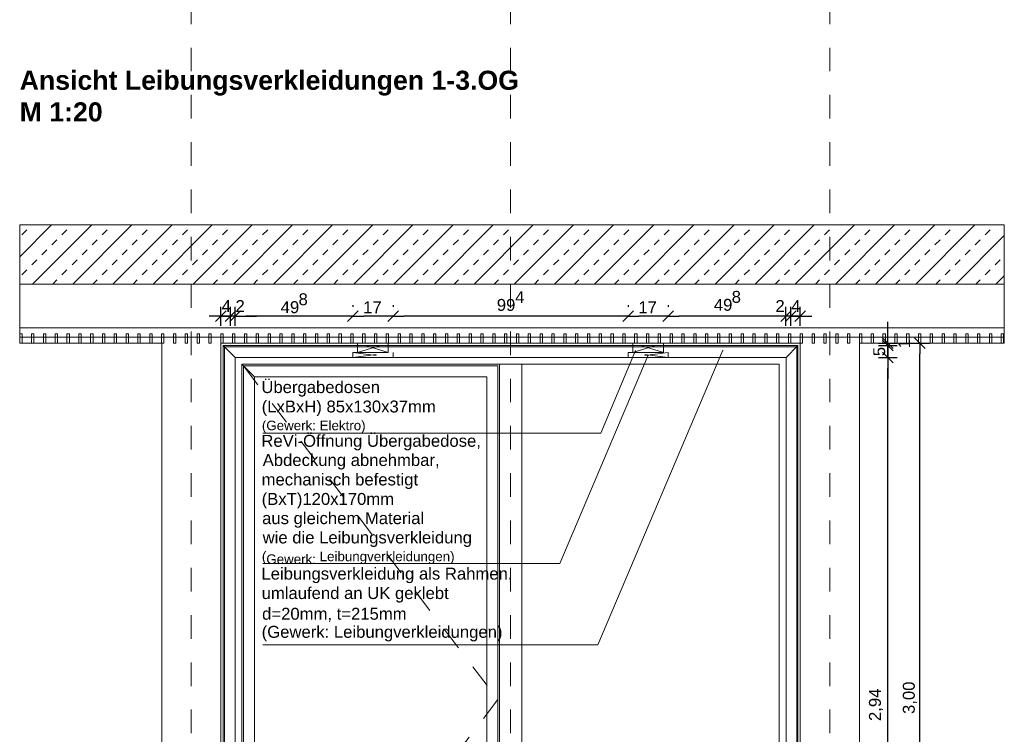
# Model space of a CAD drawing. Header units: metres. Extents: x 69 to 122.5, y -21.4 to -4.6.
# Tile 87 of 250: x 71.4 to 75.6, y -13.9 to -10.8. Entities that reach past the tile are written whole.
import ezdxf

# ---------------------------------------------------------------- set-up
doc = ezdxf.new("R2010")
doc.units = ezdxf.units.M
doc.header["$LTSCALE"] = 0.02
for name, pattern in [('Dash Style-25', [1.2, 0.4, -0.8]), ('gestrichelt - 01', [2, 1, -1]), ('gestrichelt - 02', [4, 2, -2])]:
    doc.linetypes.add(name, pattern=pattern)
doc.layers.get('0').update_dxf_attribs({"lineweight": 25})
for name, color, linetype, lineweight in [('013_Beton und Stahlbetonarbeiten-330 Außenwände', 7, 'Continuous', 25), ('013_Beton und Stahlbetonarbeiten-allg.', 7, 'Continuous', 13), ('030_Sonnenschutzarbeiten-außen Motor', 7, 'Continuous', 5), ('032_Metallarbeiten-Bemassung 1_20', 7, 'Continuous', 9), ('032_Metallarbeiten-Beschriftung 1_20', 7, 'Continuous', 5), ('032_Metallarbeiten-Fenster', 7, 'Continuous', 5), ('039_Trockenbauarbeiten-allg.', 7, 'Continuous', 13), ('Keine', 7, 'Continuous', 9)]:
    doc.layers.add(name, color=color, linetype=linetype, lineweight=lineweight)
doc.styles.add('Arial', font='arial.ttf')
doc.styles.add('Arial-BoldMT (bold)', font='txt')

msp = doc.modelspace()

# ---------------------------------------------------------------- linework, layer by layer
at = {"color": 0, "linetype": 'Continuous', "lineweight": 15}
for p, q in [((72.2225, -12.1193), (72.2675, -12.0744)), ((72.3079, -12.0744), (72.263, -12.1193)), ((72.3079, -12.0744), (72.263, -12.1193)), ((72.283, -12.1193), (72.3279, -12.0744)), ((72.283, -12.1193), (72.3279, -12.0744)), ((72.8257, -12.0744), (72.7808, -12.1193)), ((72.7808, -12.1193), (72.8257, -12.0744)), ((72.9957, -12.0744), (72.9508, -12.1193)), ((72.9508, -12.1193), (72.9957, -12.0744)), ((73.9892, -12.0744), (73.9443, -12.1193)), ((73.9443, -12.1193), (73.9892, -12.0744)), ((74.1592, -12.0744), (74.1143, -12.1193)), ((74.1143, -12.1193), (74.1592, -12.0744)), ((74.657, -12.0744), (74.6121, -12.1193)), ((74.657, -12.0744), (74.6121, -12.1193)), ((74.6321, -12.1193), (74.677, -12.0744)), ((74.6321, -12.1193), (74.677, -12.0744)), ((74.7175, -12.0744), (74.6725, -12.1193)), ((75.0876, -12.2334), (75.0427, -12.1885)), ((75.1783, -12.1885), (75.2232, -12.2334)), ((75.0427, -12.1986), (75.0876, -12.2435)), ((75.0876, -12.2435), (75.0427, -12.1986)), ((75.0427, -12.249), (75.0876, -12.2939)), ((75.0427, -12.249), (75.0876, -12.2939))]:
    msp.add_line(p, q, dxfattribs=at)
at = {"color": 0, "linetype": 'ByBlock', "lineweight": -2}
for p, q in [((72.2855, -12.0969), (72.2406, -12.0969)), ((72.2855, -12.0969), (72.2406, -12.0969)), ((72.245, -12.0969), (72.2899, -12.0969)), ((72.3055, -12.0969), (72.3504, -12.0969)), ((72.3055, -12.0969), (72.3504, -12.0969)), ((72.8032, -12.0969), (72.7583, -12.0969)), ((72.8032, -12.0969), (72.8481, -12.0969)), ((72.9732, -12.0969), (72.9283, -12.0969)), ((72.9732, -12.0969), (73.0181, -12.0969)), ((73.9668, -12.0969), (73.9219, -12.0969)), ((73.9668, -12.0969), (74.0117, -12.0969)), ((74.1368, -12.0969), (74.0919, -12.0969)), ((74.1368, -12.0969), (74.1817, -12.0969)), ((74.6345, -12.0969), (74.5896, -12.0969)), ((74.6345, -12.0969), (74.5896, -12.0969)), ((74.695, -12.0969), (74.6501, -12.0969)), ((74.6545, -12.0969), (74.6994, -12.0969)), ((74.6545, -12.0969), (74.6994, -12.0969)), ((75.0651, -12.2109), (75.0651, -12.166)), ((75.0651, -12.2211), (75.0651, -12.1762)), ((75.0651, -12.2211), (75.0651, -12.266)), ((75.2008, -12.2109), (75.2008, -12.2558)), ((75.0651, -12.2714), (75.0651, -12.3163)), ((75.0651, -12.2714), (75.0651, -12.3163))]:
    msp.add_line(p, q, dxfattribs=at)
at = {"layer": '013_Beton und Stahlbetonarbeiten-330 Außenwände', "lineweight": 18}
msp.add_lwpolyline([(75.5575, -11.9609), (71.3946, -11.9609), (71.3946, -12.2109), (71.995, -12.2109), (71.995, -15.4109), (72.245, -15.4109), (72.245, -12.2109), (74.695, -12.2109), (74.695, -15.4109), (74.945, -15.4109), (74.945, -12.2109), (75.5575, -12.2109)], close=True, dxfattribs=at)
at = {"layer": '013_Beton und Stahlbetonarbeiten-allg.', "color": 251, "linetype": 'Continuous', "lineweight": 5, "true_color": 0x555555}
for p, q in [((71.5297, -11.7109), (71.3946, -11.846)), ((71.6994, -11.7109), (71.4494, -11.9609)), ((71.8691, -11.7109), (71.6191, -11.9609)), ((72.0388, -11.7109), (71.7888, -11.9609)), ((72.2085, -11.7109), (71.9585, -11.9609)), ((72.3782, -11.7109), (72.1282, -11.9609)), ((72.5479, -11.7109), (72.2979, -11.9609)), ((72.7176, -11.7109), (72.4676, -11.9609)), ((72.8873, -11.7109), (72.6373, -11.9609)), ((73.057, -11.7109), (72.807, -11.9609)), ((73.2268, -11.7109), (72.9768, -11.9609)), ((73.3965, -11.7109), (73.1465, -11.9609)), ((73.5662, -11.7109), (73.3162, -11.9609)), ((73.7359, -11.7109), (73.4859, -11.9609)), ((73.9056, -11.7109), (73.6556, -11.9609)), ((74.0753, -11.7109), (73.8253, -11.9609)), ((74.245, -11.7109), (73.995, -11.9609)), ((74.4147, -11.7109), (74.1647, -11.9609)), ((74.5844, -11.7109), (74.3344, -11.9609)), ((74.7541, -11.7109), (74.5041, -11.9609)), ((74.9238, -11.7109), (74.6738, -11.9609)), ((75.0935, -11.7109), (74.8435, -11.9609)), ((75.2632, -11.7109), (75.0132, -11.9609)), ((75.4329, -11.7109), (75.1829, -11.9609)), ((75.5575, -11.756), (75.3526, -11.9609)), ((75.5575, -11.9258), (75.5223, -11.9609))]:
    msp.add_line(p, q, dxfattribs=at)
at = {"layer": '013_Beton und Stahlbetonarbeiten-allg.', "color": 251, "linetype": 'Continuous', "lineweight": 9, "true_color": 0x555555}
for p, q in [((71.4036, -11.7521), (71.4249, -11.7309)), ((71.5733, -11.7521), (71.5946, -11.7309)), ((71.7431, -11.7521), (71.7643, -11.7309)), ((71.9128, -11.7521), (71.934, -11.7309)), ((72.0825, -11.7521), (72.1037, -11.7309)), ((72.2522, -11.7521), (72.2734, -11.7309)), ((72.4219, -11.7521), (72.4431, -11.7309)), ((72.5916, -11.7521), (72.6128, -11.7309)), ((72.7613, -11.7521), (72.7825, -11.7309)), ((72.931, -11.7521), (72.9522, -11.7309)), ((73.1007, -11.7521), (73.1219, -11.7309)), ((73.2704, -11.7521), (73.2916, -11.7309)), ((73.4401, -11.7521), (73.4613, -11.7309)), ((73.6098, -11.7521), (73.631, -11.7309)), ((73.7795, -11.7521), (73.8007, -11.7309)), ((73.9492, -11.7521), (73.9704, -11.7309)), ((74.1189, -11.7521), (74.1401, -11.7309)), ((74.2886, -11.7521), (74.3099, -11.7309)), ((74.4583, -11.7521), (74.4796, -11.7309)), ((74.628, -11.7521), (74.6493, -11.7309)), ((74.7978, -11.7521), (74.819, -11.7309)), ((74.9675, -11.7521), (74.9887, -11.7309)), ((75.1372, -11.7521), (75.1584, -11.7309)), ((75.3069, -11.7521), (75.3281, -11.7309)), ((75.4766, -11.7521), (75.4978, -11.7309)), ((71.5309, -11.7945), (71.5521, -11.7733)), ((71.7006, -11.7945), (71.7218, -11.7733)), ((71.8703, -11.7945), (71.8915, -11.7733)), ((72.04, -11.7945), (72.0613, -11.7733)), ((72.2097, -11.7945), (72.231, -11.7733)), ((72.3795, -11.7945), (72.4007, -11.7733)), ((72.5492, -11.7945), (72.5704, -11.7733)), ((72.7189, -11.7945), (72.7401, -11.7733)), ((72.8886, -11.7945), (72.9098, -11.7733)), ((73.0583, -11.7945), (73.0795, -11.7733)), ((73.228, -11.7945), (73.2492, -11.7733)), ((73.3977, -11.7945), (73.4189, -11.7733)), ((73.5674, -11.7945), (73.5886, -11.7733)), ((73.7371, -11.7945), (73.7583, -11.7733)), ((73.9068, -11.7945), (73.928, -11.7733)), ((74.0765, -11.7945), (74.0977, -11.7733)), ((74.2462, -11.7945), (74.2674, -11.7733)), ((74.4159, -11.7945), (74.4371, -11.7733)), ((74.5856, -11.7945), (74.6068, -11.7733)), ((74.7553, -11.7945), (74.7765, -11.7733)), ((74.925, -11.7945), (74.9462, -11.7733)), ((75.0947, -11.7945), (75.116, -11.7733)), ((75.2644, -11.7945), (75.2857, -11.7733)), ((75.4342, -11.7945), (75.4554, -11.7733)), ((71.4885, -11.837), (71.5097, -11.8158)), ((71.6582, -11.837), (71.6794, -11.8158)), ((71.8279, -11.837), (71.8491, -11.8158)), ((71.9976, -11.837), (72.0188, -11.8158)), ((72.1673, -11.837), (72.1885, -11.8158)), ((72.337, -11.837), (72.3582, -11.8158)), ((72.5067, -11.837), (72.5279, -11.8158)), ((72.6764, -11.837), (72.6976, -11.8158)), ((72.8461, -11.837), (72.8674, -11.8158)), ((73.0158, -11.837), (73.0371, -11.8158)), ((73.1856, -11.837), (73.2068, -11.8158)), ((73.3553, -11.837), (73.3765, -11.8158)), ((73.525, -11.837), (73.5462, -11.8158)), ((73.6947, -11.837), (73.7159, -11.8158)), ((73.8644, -11.837), (73.8856, -11.8158)), ((74.0341, -11.837), (74.0553, -11.8158)), ((74.2038, -11.837), (74.225, -11.8158)), ((74.3735, -11.837), (74.3947, -11.8158)), ((74.5432, -11.837), (74.5644, -11.8158)), ((74.7129, -11.837), (74.7341, -11.8158)), ((74.8826, -11.837), (74.9038, -11.8158)), ((75.0523, -11.837), (75.0735, -11.8158)), ((75.222, -11.837), (75.2432, -11.8158)), ((75.3917, -11.837), (75.4129, -11.8158)), ((71.4461, -11.8794), (71.4673, -11.8582)), ((71.6158, -11.8794), (71.637, -11.8582)), ((71.7855, -11.8794), (71.8067, -11.8582)), ((71.9552, -11.8794), (71.9764, -11.8582)), ((72.1249, -11.8794), (72.1461, -11.8582)), ((72.2946, -11.8794), (72.3158, -11.8582)), ((72.4643, -11.8794), (72.4855, -11.8582)), ((72.634, -11.8794), (72.6552, -11.8582)), ((72.8037, -11.8794), (72.8249, -11.8582)), ((72.9734, -11.8794), (72.9946, -11.8582)), ((73.1431, -11.8794), (73.1643, -11.8582)), ((73.3128, -11.8794), (73.334, -11.8582)), ((73.4825, -11.8794), (73.5037, -11.8582)), ((73.6522, -11.8794), (73.6735, -11.8582)), ((73.8219, -11.8794), (73.8432, -11.8582)), ((73.9917, -11.8794), (74.0129, -11.8582)), ((74.1614, -11.8794), (74.1826, -11.8582)), ((74.3311, -11.8794), (74.3523, -11.8582)), ((74.5008, -11.8794), (74.522, -11.8582)), ((74.6705, -11.8794), (74.6917, -11.8582)), ((74.8402, -11.8794), (74.8614, -11.8582)), ((75.0099, -11.8794), (75.0311, -11.8582)), ((75.1796, -11.8794), (75.2008, -11.8582)), ((75.3493, -11.8794), (75.3705, -11.8582)), ((75.519, -11.8794), (75.5402, -11.8582)), ((71.4036, -11.9218), (71.4249, -11.9006)), ((71.5733, -11.9218), (71.5946, -11.9006)), ((71.7431, -11.9218), (71.7643, -11.9006)), ((71.9128, -11.9218), (71.934, -11.9006)), ((72.0825, -11.9218), (72.1037, -11.9006)), ((72.2522, -11.9218), (72.2734, -11.9006)), ((72.4219, -11.9218), (72.4431, -11.9006)), ((72.5916, -11.9218), (72.6128, -11.9006)), ((72.7613, -11.9218), (72.7825, -11.9006)), ((72.931, -11.9218), (72.9522, -11.9006)), ((73.1007, -11.9218), (73.1219, -11.9006)), ((73.2704, -11.9218), (73.2916, -11.9006)), ((73.4401, -11.9218), (73.4613, -11.9006)), ((73.6098, -11.9218), (73.631, -11.9006)), ((73.7795, -11.9218), (73.8007, -11.9006)), ((73.9492, -11.9218), (73.9704, -11.9006)), ((74.1189, -11.9218), (74.1401, -11.9006)), ((74.2886, -11.9218), (74.3099, -11.9006)), ((74.4583, -11.9218), (74.4796, -11.9006)), ((74.628, -11.9218), (74.6493, -11.9006)), ((74.7978, -11.9218), (74.819, -11.9006)), ((74.9675, -11.9218), (74.9887, -11.9006)), ((75.1372, -11.9218), (75.1584, -11.9006)), ((75.3069, -11.9218), (75.3281, -11.9006)), ((75.4766, -11.9218), (75.4978, -11.9006)), ((71.5343, -11.9609), (71.5521, -11.943)), ((71.704, -11.9609), (71.7218, -11.943)), ((71.8737, -11.9609), (71.8915, -11.943)), ((72.0434, -11.9609), (72.0613, -11.943)), ((72.2131, -11.9609), (72.231, -11.943)), ((72.3828, -11.9609), (72.4007, -11.943)), ((72.5525, -11.9609), (72.5704, -11.943)), ((72.7222, -11.9609), (72.7401, -11.943)), ((72.8919, -11.9609), (72.9098, -11.943)), ((73.0616, -11.9609), (73.0795, -11.943)), ((73.2313, -11.9609), (73.2492, -11.943)), ((73.401, -11.9609), (73.4189, -11.943)), ((73.5707, -11.9609), (73.5886, -11.943)), ((73.7404, -11.9609), (73.7583, -11.943)), ((73.9101, -11.9609), (73.928, -11.943)), ((74.0798, -11.9609), (74.0977, -11.943)), ((74.2495, -11.9609), (74.2674, -11.943)), ((74.4192, -11.9609), (74.4371, -11.943)), ((74.589, -11.9609), (74.6068, -11.943)), ((74.7587, -11.9609), (74.7765, -11.943)), ((74.9284, -11.9609), (74.9462, -11.943)), ((75.0981, -11.9609), (75.116, -11.943)), ((75.2678, -11.9609), (75.2857, -11.943)), ((75.4375, -11.9609), (75.4554, -11.943))]:
    msp.add_line(p, q, dxfattribs=at)
at = {"layer": '013_Beton und Stahlbetonarbeiten-allg.', "color": 7, "linetype": 'Continuous', "lineweight": 18}
msp.add_lwpolyline([(71.3946, -11.7109), (75.5575, -11.7109), (75.5575, -11.9609), (71.3946, -11.9609)], close=True, dxfattribs=at)
at = {"layer": '030_Sonnenschutzarbeiten-außen Motor', "color": 6, "linetype": 'gestrichelt - 01', "lineweight": 18, "true_color": 0xff00ff}
for p, q in [((72.8232, -12.2506), (72.9532, -12.2109)), ((72.9532, -12.2506), (72.8232, -12.2109)), ((74.1168, -12.2506), (73.9868, -12.2109)), ((73.9868, -12.2506), (74.1168, -12.2109))]:
    msp.add_line(p, q, dxfattribs=at)
for points in [[(72.9532, -12.2109), (72.9532, -12.2506), (72.8232, -12.2506), (72.8232, -12.2109)], [(73.9868, -12.2109), (74.1168, -12.2109), (74.1168, -12.2506), (73.9868, -12.2506)]]:
    msp.add_lwpolyline(points, close=True, dxfattribs=at)
at = {"layer": '032_Metallarbeiten-Bemassung 1_20', "color": 0, "lineweight": -2}
for p, q in [((72.245, -12.1369), (72.245, -12.0569)), ((72.2855, -12.1369), (72.2855, -12.0569)), ((72.2855, -12.1369), (72.2855, -12.0569)), ((72.3055, -12.1369), (72.3055, -12.0569)), ((72.3055, -12.1369), (72.3055, -12.0569)), ((72.8032, -12.0506), (72.8032, -12.0569)), ((72.8032, -12.0506), (72.8032, -12.0569)), ((72.9732, -12.0506), (72.9732, -12.0569)), ((72.9732, -12.0506), (72.9732, -12.0569)), ((73.9668, -12.0506), (73.9668, -12.0569)), ((73.9668, -12.0506), (73.9668, -12.0569)), ((74.1368, -12.0506), (74.1368, -12.0569)), ((74.1368, -12.0506), (74.1368, -12.0569)), ((74.6345, -12.1369), (74.6345, -12.0569)), ((74.6345, -12.1369), (74.6345, -12.0569)), ((74.6545, -12.1369), (74.6545, -12.0569)), ((74.6545, -12.1369), (74.6545, -12.0569)), ((74.695, -12.1369), (74.695, -12.0569)), ((72.2406, -12.0969), (72.1957, -12.0969)), ((72.2406, -12.0969), (72.2899, -12.0969)), ((72.3055, -12.0969), (72.2855, -12.0969)), ((72.3504, -12.0969), (72.3953, -12.0969)), ((72.7583, -12.0969), (72.3504, -12.0969)), ((72.9283, -12.0969), (72.8481, -12.0969)), ((73.9219, -12.0969), (73.0181, -12.0969)), ((74.0919, -12.0969), (74.0117, -12.0969)), ((74.5896, -12.0969), (74.1817, -12.0969)), ((74.5896, -12.0969), (74.5447, -12.0969)), ((74.6545, -12.0969), (74.6345, -12.0969)), ((74.6501, -12.0969), (74.6994, -12.0969)), ((74.6994, -12.0969), (74.7443, -12.0969)), ((75.0651, -12.166), (75.0651, -12.1211)), ((75.0651, -12.1762), (75.0651, -12.1313)), ((75.0251, -12.2109), (75.1051, -12.2109)), ((75.0251, -12.2211), (75.1051, -12.2211)), ((75.0251, -12.2211), (75.1051, -12.2211)), ((75.0651, -12.2211), (75.0651, -12.2109)), ((75.0651, -12.2714), (75.0651, -12.2211)), ((75.1608, -12.2109), (75.2408, -12.2109)), ((75.0251, -12.2714), (75.1051, -12.2714)), ((75.0251, -12.2714), (75.1051, -12.2714)), ((75.0651, -12.266), (75.0651, -12.3109)), ((75.2008, -15.166), (75.2008, -12.2558)), ((75.0651, -12.3163), (75.0651, -12.3612)), ((75.0651, -15.166), (75.0651, -12.3163))]:
    msp.add_line(p, q, dxfattribs=at)
at = {"layer": '032_Metallarbeiten-Beschriftung 1_20', "color": 7, "linetype": 'Continuous', "lineweight": 9}
for points in [[(74.3673, -12.2411), (73.8395, -13.4875), (72.422, -13.4875)], [(73.9988, -12.242), (73.851, -12.5911), (72.422, -12.5911)], [(74.0518, -12.261), (73.6784, -13.1429), (72.422, -13.1429)]]:
    msp.add_lwpolyline(points, dxfattribs=at)
at = {"layer": '032_Metallarbeiten-Beschriftung 1_20', "color": 7, "linetype": 'Continuous', "lineweight": 5}
for points in [[(73.9969, -12.2445), (73.9988, -12.242), (73.9984, -12.2451)], [(74.0499, -12.2635), (74.0518, -12.261), (74.0514, -12.2641)], [(74.3654, -12.2435), (74.3673, -12.2411), (74.3669, -12.2441)]]:
    msp.add_lwpolyline(points, close=True, dxfattribs=at)
at = {"layer": '032_Metallarbeiten-Fenster', "color": 8, "linetype": 'Dash Style-25', "lineweight": 9, "true_color": 0x808080}
for p, q in [((72.12, -5.9611), (72.12, -16.75)), ((73.47, -5.9611), (73.47, -16.75)), ((74.82, -5.9611), (74.82, -16.75))]:
    msp.add_line(p, q, dxfattribs=at)
at = {"layer": '032_Metallarbeiten-Fenster', "color": 7, "linetype": 'Continuous', "lineweight": 9}
msp.add_lwpolyline([(72.245, -12.2109), (72.245, -15.2109), (72.255, -15.2109), (72.255, -12.2211), (74.685, -12.2211), (74.685, -15.2109), (74.695, -15.2109), (74.695, -12.2109)], close=True, dxfattribs=at)
at = {"layer": '032_Metallarbeiten-Fenster', "color": 7, "linetype": 'Continuous', "lineweight": 18}
for points in [[(72.2602, -15.2109), (72.2602, -12.2259), (74.6802, -12.2259), (74.6802, -15.2109), (72.334, -15.2109), (72.334, -15.1369), (74.6062, -15.1369), (74.6062, -12.2999), (72.3342, -12.2999), (72.334, -15.2109)], [(72.3872, -12.3529), (73.3702, -12.3529), (73.3702, -15.0839), (72.3872, -15.0839), (72.3872, -12.3529), (72.3412, -12.3069), (72.3412, -15.1299), (73.4162, -15.1299), (73.4162, -12.3069), (72.3412, -12.3069)], [(73.4232, -12.2999), (73.5172, -12.2999), (73.5172, -15.2109), (73.4232, -15.2109)]]:
    msp.add_lwpolyline(points, close=True, dxfattribs=at)
at = {"layer": '032_Metallarbeiten-Fenster', "color": 251, "linetype": 'Continuous', "lineweight": 9, "true_color": 0x555555}
msp.add_lwpolyline([(72.3412, -12.3069), (73.4162, -12.3069), (73.4162, -15.1299), (72.3412, -15.1299), (72.3412, -12.3069), (72.3342, -12.2999), (72.3342, -15.1369), (73.4232, -15.1369), (73.4232, -12.2999), (72.3342, -12.2999)], close=True, dxfattribs=at)
at = {"layer": '032_Metallarbeiten-Fenster', "color": 7, "linetype": 'gestrichelt - 02', "lineweight": 13}
msp.add_lwpolyline([(72.3412, -12.3069), (73.4162, -13.7184), (72.3412, -15.1299)], dxfattribs=at)
at = {"layer": '032_Metallarbeiten-Fenster'}
for points in [[(73.5172, -12.2999), (74.6062, -12.2999), (74.6062, -15.1369), (73.5172, -15.1369)], [(72.3872, -12.3529), (73.3702, -12.3529), (73.3702, -15.0839), (72.3872, -15.0839)]]:
    msp.add_lwpolyline(points, close=True, dxfattribs=at)
at = {"layer": '039_Trockenbauarbeiten-allg.', "color": 8, "linetype": 'Continuous', "lineweight": 13, "true_color": 0x808080}
msp.add_lwpolyline([(71.3946, -12.1459), (75.5575, -12.1459), (75.5575, -12.1859), (71.3946, -12.1859)], close=True, dxfattribs=at)
at = {"layer": '039_Trockenbauarbeiten-allg.', "color": 7, "linetype": 'Continuous', "lineweight": 18}
for points in [[(71.3946, -12.1709), (71.4046, -12.1709), (71.4046, -12.2109), (71.3946, -12.2109)], [(71.4446, -12.1709), (71.4546, -12.1709), (71.4546, -12.2109), (71.4446, -12.2109)], [(71.4946, -12.1709), (71.5046, -12.1709), (71.5046, -12.2109), (71.4946, -12.2109)], [(71.5446, -12.1709), (71.5546, -12.1709), (71.5546, -12.2109), (71.5446, -12.2109)], [(71.5946, -12.1709), (71.6046, -12.1709), (71.6046, -12.2109), (71.5946, -12.2109)], [(71.6446, -12.1709), (71.6546, -12.1709), (71.6546, -12.2109), (71.6446, -12.2109)], [(71.6946, -12.1709), (71.7046, -12.1709), (71.7046, -12.2109), (71.6946, -12.2109)], [(71.7446, -12.1709), (71.7546, -12.1709), (71.7546, -12.2109), (71.7446, -12.2109)], [(71.7946, -12.1709), (71.8046, -12.1709), (71.8046, -12.2109), (71.7946, -12.2109)], [(71.8446, -12.1709), (71.8546, -12.1709), (71.8546, -12.2109), (71.8446, -12.2109)], [(71.8946, -12.1709), (71.9046, -12.1709), (71.9046, -12.2109), (71.8946, -12.2109)], [(71.9446, -12.1709), (71.9546, -12.1709), (71.9546, -12.2109), (71.9446, -12.2109)], [(71.9946, -12.1709), (72.0046, -12.1709), (72.0046, -12.2109), (71.9946, -12.2109)], [(72.0446, -12.1709), (72.0546, -12.1709), (72.0546, -12.2109), (72.0446, -12.2109)], [(72.0946, -12.1709), (72.1046, -12.1709), (72.1046, -12.2109), (72.0946, -12.2109)], [(72.1446, -12.1709), (72.1546, -12.1709), (72.1546, -12.2109), (72.1446, -12.2109)], [(72.1946, -12.1709), (72.2046, -12.1709), (72.2046, -12.2109), (72.1946, -12.2109)], [(72.2446, -12.1709), (72.2546, -12.1709), (72.2546, -12.2109), (72.2446, -12.2109)], [(72.2946, -12.1709), (72.3046, -12.1709), (72.3046, -12.2109), (72.2946, -12.2109)], [(72.3446, -12.1709), (72.3546, -12.1709), (72.3546, -12.2109), (72.3446, -12.2109)], [(72.3946, -12.1709), (72.4046, -12.1709), (72.4046, -12.2109), (72.3946, -12.2109)], [(72.4446, -12.1709), (72.4546, -12.1709), (72.4546, -12.2109), (72.4446, -12.2109)], [(72.4946, -12.1709), (72.5046, -12.1709), (72.5046, -12.2109), (72.4946, -12.2109)], [(72.5446, -12.1709), (72.5546, -12.1709), (72.5546, -12.2109), (72.5446, -12.2109)], [(72.5946, -12.1709), (72.6046, -12.1709), (72.6046, -12.2109), (72.5946, -12.2109)], [(72.6446, -12.1709), (72.6546, -12.1709), (72.6546, -12.2109), (72.6446, -12.2109)], [(72.6946, -12.1709), (72.7046, -12.1709), (72.7046, -12.2109), (72.6946, -12.2109)], [(72.7446, -12.1709), (72.7546, -12.1709), (72.7546, -12.2109), (72.7446, -12.2109)], [(72.7946, -12.1709), (72.8046, -12.1709), (72.8046, -12.2109), (72.7946, -12.2109)], [(72.8446, -12.1709), (72.8546, -12.1709), (72.8546, -12.2109), (72.8446, -12.2109)], [(72.8946, -12.1709), (72.9046, -12.1709), (72.9046, -12.2109), (72.8946, -12.2109)], [(72.9446, -12.1709), (72.9546, -12.1709), (72.9546, -12.2109), (72.9446, -12.2109)], [(72.9946, -12.1709), (73.0046, -12.1709), (73.0046, -12.2109), (72.9946, -12.2109)], [(73.0446, -12.1709), (73.0546, -12.1709), (73.0546, -12.2109), (73.0446, -12.2109)], [(73.0946, -12.1709), (73.1046, -12.1709), (73.1046, -12.2109), (73.0946, -12.2109)], [(73.1446, -12.1709), (73.1546, -12.1709), (73.1546, -12.2109), (73.1446, -12.2109)], [(73.1946, -12.1709), (73.2046, -12.1709), (73.2046, -12.2109), (73.1946, -12.2109)], [(73.2446, -12.1709), (73.2546, -12.1709), (73.2546, -12.2109), (73.2446, -12.2109)], [(73.2946, -12.1709), (73.3046, -12.1709), (73.3046, -12.2109), (73.2946, -12.2109)], [(73.3446, -12.1709), (73.3546, -12.1709), (73.3546, -12.2109), (73.3446, -12.2109)], [(73.3946, -12.1709), (73.4046, -12.1709), (73.4046, -12.2109), (73.3946, -12.2109)], [(73.4446, -12.1709), (73.4546, -12.1709), (73.4546, -12.2109), (73.4446, -12.2109)], [(73.4946, -12.1709), (73.5046, -12.1709), (73.5046, -12.2109), (73.4946, -12.2109)], [(73.5446, -12.1709), (73.5546, -12.1709), (73.5546, -12.2109), (73.5446, -12.2109)], [(73.5946, -12.1709), (73.6046, -12.1709), (73.6046, -12.2109), (73.5946, -12.2109)], [(73.6446, -12.1709), (73.6546, -12.1709), (73.6546, -12.2109), (73.6446, -12.2109)], [(73.6946, -12.1709), (73.7046, -12.1709), (73.7046, -12.2109), (73.6946, -12.2109)], [(73.7446, -12.1709), (73.7546, -12.1709), (73.7546, -12.2109), (73.7446, -12.2109)], [(73.7946, -12.1709), (73.8046, -12.1709), (73.8046, -12.2109), (73.7946, -12.2109)], [(73.8446, -12.1709), (73.8546, -12.1709), (73.8546, -12.2109), (73.8446, -12.2109)], [(73.8946, -12.1709), (73.9046, -12.1709), (73.9046, -12.2109), (73.8946, -12.2109)], [(73.9446, -12.1709), (73.9546, -12.1709), (73.9546, -12.2109), (73.9446, -12.2109)], [(73.9946, -12.1709), (74.0046, -12.1709), (74.0046, -12.2109), (73.9946, -12.2109)], [(74.0446, -12.1709), (74.0546, -12.1709), (74.0546, -12.2109), (74.0446, -12.2109)], [(74.0946, -12.1709), (74.1046, -12.1709), (74.1046, -12.2109), (74.0946, -12.2109)], [(74.1446, -12.1709), (74.1546, -12.1709), (74.1546, -12.2109), (74.1446, -12.2109)], [(74.1946, -12.1709), (74.2046, -12.1709), (74.2046, -12.2109), (74.1946, -12.2109)], [(74.2446, -12.1709), (74.2546, -12.1709), (74.2546, -12.2109), (74.2446, -12.2109)], [(74.2946, -12.1709), (74.3046, -12.1709), (74.3046, -12.2109), (74.2946, -12.2109)], [(74.3446, -12.1709), (74.3546, -12.1709), (74.3546, -12.2109), (74.3446, -12.2109)], [(74.3946, -12.1709), (74.4046, -12.1709), (74.4046, -12.2109), (74.3946, -12.2109)], [(74.4446, -12.1709), (74.4546, -12.1709), (74.4546, -12.2109), (74.4446, -12.2109)], [(74.4946, -12.1709), (74.5046, -12.1709), (74.5046, -12.2109), (74.4946, -12.2109)], [(74.5446, -12.1709), (74.5546, -12.1709), (74.5546, -12.2109), (74.5446, -12.2109)], [(74.5946, -12.1709), (74.6046, -12.1709), (74.6046, -12.2109), (74.5946, -12.2109)], [(74.6446, -12.1709), (74.6546, -12.1709), (74.6546, -12.2109), (74.6446, -12.2109)], [(74.6946, -12.1709), (74.7046, -12.1709), (74.7046, -12.2109), (74.6946, -12.2109)], [(74.7446, -12.1709), (74.7546, -12.1709), (74.7546, -12.2109), (74.7446, -12.2109)], [(74.7946, -12.1709), (74.8046, -12.1709), (74.8046, -12.2109), (74.7946, -12.2109)], [(74.8446, -12.1709), (74.8546, -12.1709), (74.8546, -12.2109), (74.8446, -12.2109)], [(74.8946, -12.1709), (74.9046, -12.1709), (74.9046, -12.2109), (74.8946, -12.2109)], [(74.9446, -12.1709), (74.9546, -12.1709), (74.9546, -12.2109), (74.9446, -12.2109)], [(74.9946, -12.1709), (75.0046, -12.1709), (75.0046, -12.2109), (74.9946, -12.2109)], [(75.0446, -12.1709), (75.0546, -12.1709), (75.0546, -12.2109), (75.0446, -12.2109)], [(75.0946, -12.1709), (75.1046, -12.1709), (75.1046, -12.2109), (75.0946, -12.2109)], [(75.1446, -12.1709), (75.1546, -12.1709), (75.1546, -12.2109), (75.1446, -12.2109)], [(75.1946, -12.1709), (75.2046, -12.1709), (75.2046, -12.2109), (75.1946, -12.2109)], [(75.2446, -12.1709), (75.2546, -12.1709), (75.2546, -12.2109), (75.2446, -12.2109)], [(75.2946, -12.1709), (75.3046, -12.1709), (75.3046, -12.2109), (75.2946, -12.2109)], [(75.3446, -12.1709), (75.3546, -12.1709), (75.3546, -12.2109), (75.3446, -12.2109)], [(75.3946, -12.1709), (75.4046, -12.1709), (75.4046, -12.2109), (75.3946, -12.2109)], [(75.4446, -12.1709), (75.4546, -12.1709), (75.4546, -12.2109), (75.4446, -12.2109)], [(75.4946, -12.1709), (75.5046, -12.1709), (75.5046, -12.2109), (75.4946, -12.2109)], [(75.5446, -12.1709), (75.5546, -12.1709), (75.5546, -12.2109), (75.5446, -12.2109)]]:
    msp.add_lwpolyline(points, close=True, dxfattribs=at)
at = {"layer": 'Defpoints', "color": 0, "lineweight": 0}
for p, q in [((72.245, -12.0969), (72.245, -12.0969)), ((72.2855, -12.0969), (72.2855, -12.0969)), ((72.3055, -12.0969), (72.3055, -12.0969)), ((72.8032, -12.0969), (72.8032, -12.0969)), ((72.9732, -12.0969), (72.9732, -12.0969)), ((73.9668, -12.0969), (73.9668, -12.0969)), ((74.1368, -12.0969), (74.1368, -12.0969)), ((74.6345, -12.0969), (74.6345, -12.0969)), ((74.6545, -12.0969), (74.6545, -12.0969)), ((74.6643, -12.2211), (74.6643, -12.2211)), ((74.6643, -12.2211), (74.6643, -12.2211)), ((74.6743, -12.2109), (74.6743, -12.2109)), ((74.695, -12.2109), (74.695, -12.2109)), ((75.0651, -12.2109), (75.0651, -12.2109)), ((75.0651, -12.2211), (75.0651, -12.2211)), ((75.2008, -12.2109), (75.2008, -12.2109)), ((72.8032, -12.2506), (72.8032, -12.2506)), ((72.8032, -12.2506), (72.8032, -12.2506)), ((72.9732, -12.2506), (72.9732, -12.2506)), ((72.9732, -12.2506), (72.9732, -12.2506)), ((73.9668, -12.2506), (73.9668, -12.2506)), ((73.9668, -12.2506), (73.9668, -12.2506)), ((74.1368, -12.2506), (74.1368, -12.2506)), ((74.1368, -12.2506), (74.1368, -12.2506)), ((74.6143, -12.2714), (74.6143, -12.2714)), ((74.6143, -12.2714), (74.6143, -12.2714)), ((75.0651, -12.2714), (75.0651, -12.2714)), ((72.245, -12.4335), (72.245, -12.4335)), ((74.6345, -12.4194), (74.6345, -12.4194)), ((74.6345, -12.4194), (74.6345, -12.4194)), ((74.6545, -12.4168), (74.6545, -12.4168)), ((74.6545, -12.4168), (74.6545, -12.4168)), ((74.695, -12.4335), (74.695, -12.4335)), ((72.2855, -12.4626), (72.2855, -12.4626)), ((72.2855, -12.4626), (72.2855, -12.4626)), ((72.3055, -12.4605), (72.3055, -12.4605)), ((72.3055, -12.4605), (72.3055, -12.4605))]:
    msp.add_line(p, q, dxfattribs=at)
at = {"layer": 'Keine', "color": 7, "linetype": 'gestrichelt - 01', "lineweight": 9}
for p, q in [((72.8032, -12.2714), (72.9732, -12.2506)), ((72.8032, -12.2506), (72.9732, -12.2714)), ((74.1368, -12.2714), (73.9668, -12.2506)), ((74.1368, -12.2506), (73.9668, -12.2714))]:
    msp.add_line(p, q, dxfattribs=at)
at = {"layer": 'Keine', "color": 8, "linetype": 'Continuous', "lineweight": 13, "true_color": 0x808080}
for points in [[(72.255, -12.2211), (72.255, -15.2109), (72.305, -15.2109), (72.305, -12.2714)], [(72.255, -12.2211), (74.685, -12.2211), (74.635, -12.2714), (72.305, -12.2714)], [(74.635, -12.2714), (74.635, -15.2109), (74.685, -15.2109), (74.685, -12.2211)]]:
    msp.add_lwpolyline(points, close=True, dxfattribs=at)
at = {"layer": 'Keine', "color": 7, "linetype": 'gestrichelt - 01', "lineweight": 9}
for points in [[(72.8032, -12.2506), (72.9732, -12.2506), (72.9732, -12.2714), (72.8032, -12.2714)], [(73.9668, -12.2506), (74.1368, -12.2506), (74.1368, -12.2714), (73.9668, -12.2714)]]:
    msp.add_lwpolyline(points, close=True, dxfattribs=at)

# ---------------------------------------------------------------- texts
at = {"layer": '032_Metallarbeiten-Bemassung 1_20', "color": 0, "lineweight": 13, "attachment_point": 7, "style": 'Arial'}
for s, insert, char_height in [('8', (72.5736, -12.051), 0.0504), ('4', (73.4894, -12.0415), 0.0504), ('8', (74.4049, -12.041), 0.0504), ('4', (72.2487, -12.079), 0.0504), ('2', (72.307, -12.079), 0.0504), ('49', (72.4981, -12.0846), 0.05044), ('17', (72.8468, -12.0843), 0.05044), ('99', (73.4119, -12.0751), 0.05044), ('17', (74.0103, -12.0843), 0.05044), ('49', (74.3294, -12.0746), 0.05044), ('2', (74.5898, -12.079), 0.0504), ('4', (74.657, -12.079), 0.0504)]:
    msp.add_mtext(s, dxfattribs=dict(at, insert=insert, char_height=char_height))
at = {"layer": '032_Metallarbeiten-Bemassung 1_20', "color": 0, "lineweight": 13, "attachment_point": 7, "rotation": 90, "style": 'Arial'}
for s, insert, char_height in [('5', (75.0543, -12.2659), 0.0504), ('1', (75.1594, -12.2329), 0.0504), ('3,00', (75.1882, -13.7793), 0.05044), ('2,94', (75.0451, -13.8091), 0.05044)]:
    msp.add_mtext(s, dxfattribs=dict(at, insert=insert, char_height=char_height))
at = {"layer": '032_Metallarbeiten-Beschriftung 1_20', "color": 6, "true_color": 0xff00ff, "attachment_point": 7, "style": 'Arial'}
for s, insert, char_height in [('Übergabedosen', (72.4165, -12.4372), 0.050436), ('(LxBxH) 85x130x37mm', (72.4177, -12.5192), 0.050436), ('(Gewerk: Elektro)', (72.4186, -12.5913), 0.040349)]:
    msp.add_mtext(s, dxfattribs=dict(at, insert=insert, char_height=char_height))
at = {"layer": '032_Metallarbeiten-Beschriftung 1_20', "color": 7, "attachment_point": 7, "style": 'Arial'}
for s, insert, char_height in [('ReVi-Öffnung Übergabedose,', (72.4165, -12.6644), 0.050436), ('Abdeckung abnehmbar,', (72.422, -12.7456), 0.050436), ('mechanisch befestigt', (72.4174, -12.8279), 0.050436), ('(BxT)120x170mm', (72.4177, -12.9102), 0.050436), ('aus gleichem Material', (72.4195, -12.9916), 0.050436), ('wie die Leibungsverkleidung', (72.4218, -13.0731), 0.050436), ('(', (72.4186, -13.1452), 0.0403), (')', (73.2145, -13.1452), 0.0403), ('Leibungsverkleidung als Rahmen,', (72.4168, -13.2261), 0.050436), ('umlaufend an UK geklebt', (72.4175, -13.3084), 0.050436), ('d=20mm, t=215mm', (72.4196, -13.39), 0.050436), ('(Gewerk: Leibungverkleidungen)', (72.4177, -13.4724), 0.050436)]:
    msp.add_mtext(s, dxfattribs=dict(at, insert=insert, char_height=char_height))
at = {"layer": '032_Metallarbeiten-Beschriftung 1_20', "color": 8, "attachment_point": 7, "style": 'Arial'}
for s, insert, char_height in [('Gewerk:', (72.4374, -13.1452), 0.04035), ('Leibungverkleidungen', (72.6629, -13.1452), 0.040349)]:
    msp.add_mtext(s, dxfattribs=dict(at, insert=insert, char_height=char_height))
at = {"layer": 'Keine', "transparency": 33554687, "insert": (71.3946, -11.0585), "char_height": 0.080698, "attachment_point": 1, "line_spacing_factor": 0.994404, "style": 'Arial-BoldMT (bold)'}
msp.add_mtext('Ansicht Leibungsverkleidungen 1-3.OG\\P{\\fArial-BoldMT|b0|i0|c0|p0;M 1:20}', dxfattribs=at)

doc.saveas('drawing.dxf')
